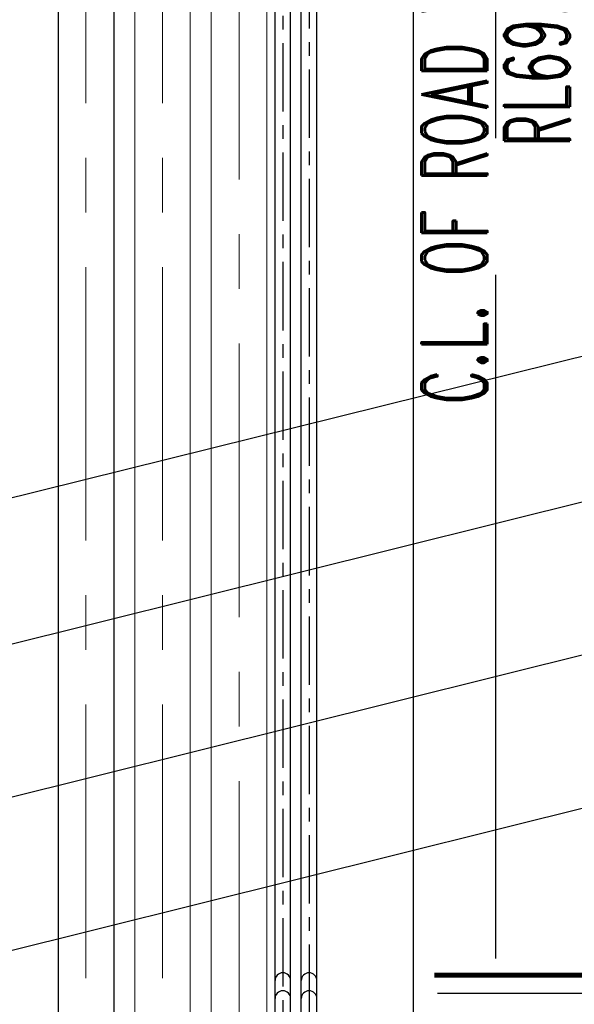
# Model space of a CAD drawing. Header units: inches. Extents: x -8998005 to 170525121, y -30058259 to 1575573.
# Tile 58 of 107: x -74252 to -48908, y 326031 to 371039. Entities that reach past the tile are written whole.
import ezdxf

# ---------------------------------------------------------------- set-up
doc = ezdxf.new("R2010")
doc.units = ezdxf.units.IN
doc.header["$LTSCALE"] = 5
doc.header["$MEASUREMENT"] = 0
doc.linetypes.add('CENTER', pattern=[2, 1.25, -0.25, 0.25, -0.25])
doc.linetypes.add('DASHDOT', pattern=[1, 0.5, -0.25, 0, -0.25])
for name, color, linetype in [('ACW', 7, 'Continuous'), ('CEN', 9, 'CENTER'), ('CWPIPE', 3, 'Continuous'), ('DIM', 7, 'Continuous'), ('rail', 7, 'Continuous'), ('TCE-ME-ROAD', 244, 'Continuous'), ('Text', 6, 'Continuous')]:
    doc.layers.add(name, color=color, linetype=linetype)
doc.styles.add('M1', font='ROMAND.shx', dxfattribs={"height": 6250})

# ---------------------------------------------------------------- blocks, each defined once
blk = doc.blocks.new('A$C50442067')
at = {"layer": 'rail', "color": 7, "linetype": 'DASHDOT', "ltscale": 500, "const_width": 216}
blk.add_lwpolyline([(-15780.4, -40136.3), (-55297.3, -40136.3)], dxfattribs=at)
at = {"layer": 'TCE-ME-ROAD', "color": 4, "linetype": 'CENTER', "ltscale": 1500}
blk.add_line((-15780.4, -40974.3), (-55264.1, -40974.3), dxfattribs=at)
blk = doc.blocks.new('A$C3F820AC0')
at = {"color": 3, "linetype": 'Continuous', "ltscale": 100}
blk.add_line((-125483, -30921, 96251), (-750, 12), dxfattribs=at)
at = {"color": 2, "linetype": 'Continuous', "ltscale": 100}
for p, q in [((-124489, -37421, 96251), (-27064, -13142, 96251)), ((-124489, -44421, 96251), (-27070, -20142, 96251)), ((-124489, -51421, 96251), (-27064, -27142, 96251))]:
    blk.add_line(p, q, dxfattribs=at)
blk = doc.blocks.new('BTG Road')
at = {"layer": 'TCE-ME-ROAD', "color": 11, "linetype": 'CENTER', "ltscale": 5000}
blk.add_line((2702394, 219644), (2702394, 641519), dxfattribs=at)
at = {"layer": 'TCE-ME-ROAD'}
blk.add_line((2698644, 233519), (2698644, 627644), dxfattribs=at)

msp = doc.modelspace()

# ---------------------------------------------------------------- linework, layer by layer
at = {"layer": 'ACW', "color": 6, "linetype": 'Continuous', "ltscale": 100}
for p, q in [((-62583, 321171), (-62583, 414965)), ((-61871, 321171), (-61871, 414964)), ((-61383, 321707, 96251), (-61383, 413765, 96251)), ((-60671, 321707, 96251), (-60671, 413764, 96251))]:
    msp.add_line(p, q, dxfattribs=at)
at = {"layer": 'ACW', "color": 7, "linetype": 'CENTER', "ltscale": 500}
for p, q in [((-62227, 414964), (-62227, 321171)), ((-61027, 413764, 96251), (-61027, 321707, 96251))]:
    msp.add_line(p, q, dxfattribs=at)
at = {"layer": 'ACW', "color": 6, "linetype": 'Continuous', "ltscale": 100}
for centre in [(-62227, 327115, 96251), (-61027, 327115, 96251), (-62227, 326296, 96251), (-61027, 326296, 96251)]:
    msp.add_arc(centre, 356, 0, 180, dxfattribs=at)
at = {"layer": 'CEN', "color": 44, "linetype": 'CENTER', "lineweight": 9, "ltscale": 2000}
for p, q in [((-71227, 419731, 0), (-71227, 215940, 0)), ((-67727, 419731), (-67727, 219440)), ((-64227, 416231, 0), (-64227, 324440, 0))]:
    msp.add_line(p, q, dxfattribs=at)
at = {"layer": 'CWPIPE', "color": 1, "linetype": 'Continuous'}
for p, q in [((-72497, 419271, 0), (-72497, 215864, 0)), ((-69957, 419271, 0), (-69957, 216400, 0))]:
    msp.add_line(p, q, dxfattribs=at)
at = {"layer": 'CWPIPE', "color": 4, "linetype": 'Continuous', "lineweight": 9, "ltscale": 2500}
for p, q in [((-68997, 419271), (-68997, 219900)), ((-66457, 419271), (-66457, 219900)), ((-65497, 415771, 0), (-65497, 324364, 0)), ((-62957, 415771, 0), (-62957, 324900, 0))]:
    msp.add_line(p, q, dxfattribs=at)

# ---------------------------------------------------------------- block references
at = {"ltscale": 100}
for name in ['A$C3F820AC0', 'A$C50442067']:
    msp.add_blockref(name, (0, 367500), dxfattribs=at)
at = {"layer": 'DIM'}
msp.add_blockref('BTG Road', (-2754894, -241519), dxfattribs=at)

# ---------------------------------------------------------------- texts
at = {"layer": 'Text', "style": 'M1', "width": 0.6}
for s, p in [('C.L. OF ROAD W-52.5M', (-52885, 353432, 41664)), ('RL69.3M', (-49119, 365200, 41664))]:
    msp.add_text(s, height=3000, rotation=90, dxfattribs=at).set_placement(p)

doc.saveas('drawing.dxf')
